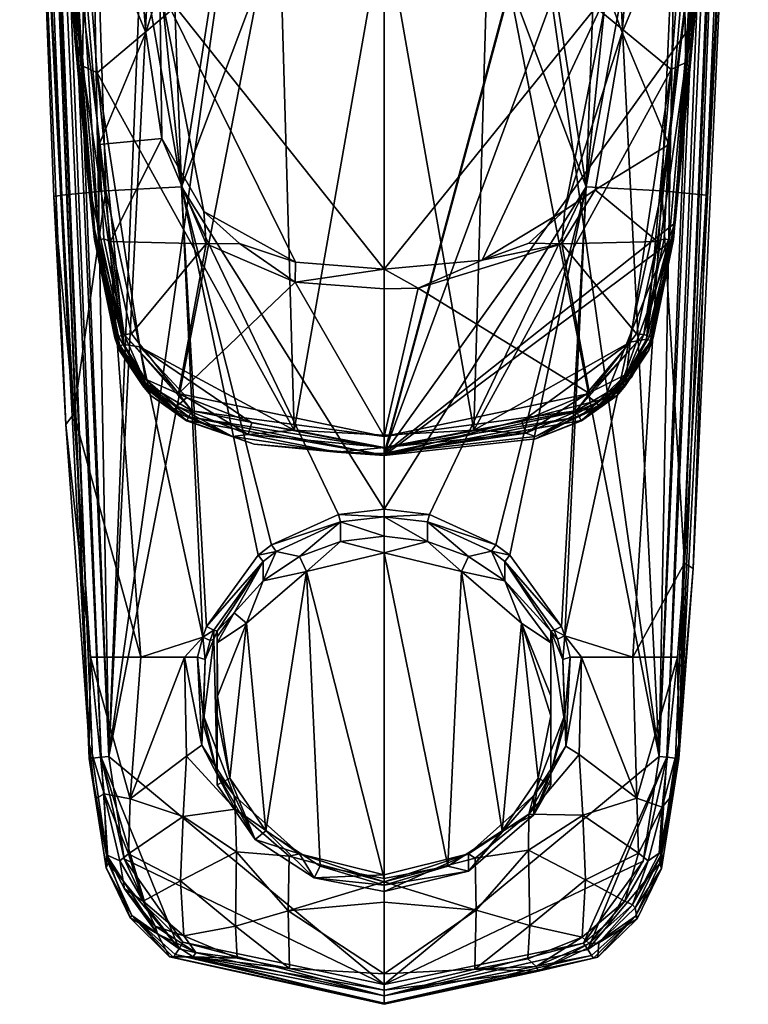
# Model space of a CAD drawing. Header units: centimetres. Extents: x 2.4 to 7.3, y -8.1 to 10.
# Tile 1 of 5: x 2.4 to 7.3, y -8.1 to -1.5. Entities that reach past the tile are written whole.
import ezdxf

# ---------------------------------------------------------------- set-up
doc = ezdxf.new("R2010")
doc.units = ezdxf.units.CM
doc.layers.get('0').update_dxf_attribs({"true_color": 0x5890e1})

msp = doc.modelspace()

# ---------------------------------------------------------------- meshes
at = {"color": 96, "true_color": 0x068706}
mesh = msp.add_polyface(dxfattribs=at)
corners = [(2.9865, -6.4516, 48.5844), (2.7862, 4.3918, 48.6171), (2.5217, 5.135, 48.5844), (2.8583, 1.4435, 46.5044), (2.6428, 2.0811, 46.7574), (3.0972, 1.7743, 46.0544), (3.4931, 1.297, 45.9357), (3.8341, 1.7185, 45.5617), (4.0334, 0.9547, 45.869), (4.4369, 1.4252, 45.5971), (4.8279, 0.9548, 45.793), (4.8279, 1.2912, 45.6482), (4.3741, 2.4353, 44.7079), (4.8279, 2.3446, 44.7819), (4.8279, 1.8941, 45.252), (3.3399, 2.1085, 45.6072), (3.729, 2.691, 44.641), (2.8026, 2.3415, 46.2484), (3.3384, 0.9547, 46.1503), (3.1049, 0.9547, 46.3383), (2.847, 0.9547, 46.6532), (2.5175, 0.9547, 47.3098), (2.4872, 1.8225, 47.2805), (2.4709, 5.1346, 48.5681), (2.936, -6.4566, 48.5681), (2.4114, 5.1341, 48.512), (2.8763, -6.4625, 48.5113), (2.3896, 5.1339, 48.4331), (2.4749, 0.9548, 47.5335), (2.429, 3.589, 47.2154), (5.0493, 1.6471, 51.0636), (4.8279, 1.4606, 51.1563), (4.8279, 1.7917, 50.9524), (2.4144, 4.5895, 52.2329), (2.5653, 1.1375, 52.2147), (2.6935, -0.4703, 52.3272), (2.476, 4.5931, 52.2894), (2.7632, -0.4818, 52.3842), (2.5298, 1.7881, 51.9478), (2.6683, -0.4736, 52.2418), (2.6484, 1.7881, 51.765), (2.5972, 2.4864, 51.728), (2.6542, 1.8708, 51.757), (2.5921, 1.7881, 51.8029), (2.5583, 2.4873, 51.7586), (2.539, 1.7881, 51.8884), (2.5332, 2.4881, 51.7874), (4.8279, 2.274, 50.4059), (4.1392, 2.0444, 50.8704), (4.6615, 2.3376, 50.3015), (4.6065, 1.6471, 51.0636), (4.2509, 1.4141, 51.2424), (4.8279, 0.3829, 51.4147), (4.1242, 0.5308, 51.4511), (3.8862, 1.1729, 51.411), (3.5639, 1.7021, 51.3758), (3.4996, 0.91, 51.5447), (2.9536, 2.06, 51.593), (3.4894, 2.3661, 51.0444), (3.6951, 2.4627, 50.7026), (3.863, 1.8837, 51.1356), (3.2479, 2.2371, 51.3474), (2.8246, -0.8268, 51.8561), (2.7276, 4.5884, 52.4152), (3.2349, -1.6087, 52.5439), (4.8279, -3.1931, 52.5995), (4.8279, 6.673, 52.4096), (3.3271, -1.3048, 52.5631)]
mesh.append_faces([[corners[k] for k in face] for face in [(0, 1, 2), (3, 4, 5), (6, 5, 7), (8, 7, 9), (10, 9, 11), (10, 8, 9), (12, 13, 14), (7, 14, 9), (7, 12, 14), (7, 15, 16), (7, 5, 15), (15, 5, 17), (14, 11, 9), (7, 8, 6), (6, 8, 18), (19, 6, 18), (19, 3, 6), (19, 20, 3), (3, 20, 21), (22, 3, 21), (22, 4, 3), (5, 4, 17), (5, 6, 3), (2, 23, 0), (24, 23, 25), (26, 25, 27), (21, 28, 22), (22, 28, 29), (30, 31, 32), (33, 34, 35), (36, 35, 37), (34, 38, 39), (40, 41, 42), (40, 43, 41), (41, 43, 44), (43, 45, 46), (47, 48, 49), (47, 32, 48), (48, 32, 50), (51, 50, 31), (52, 51, 31), (52, 53, 51), (51, 53, 54), (55, 54, 56), (40, 55, 56), (40, 57, 55), (40, 42, 57), (57, 42, 41), (32, 31, 50), (53, 56, 54), (58, 59, 60), (61, 60, 55), (57, 61, 55), (60, 61, 58), (60, 59, 48), (51, 48, 50), (51, 60, 48), (51, 55, 60), (51, 54, 55), (40, 62, 43), (63, 37, 64), (65, 66, 67)]], dxfattribs={"color": 96})
mesh = msp.add_polyface(dxfattribs=at)
corners = [(6.6693, -6.4516, 48.5844), (7.1341, 5.135, 48.5844), (6.8695, 4.3918, 48.6171), (6.7794, -6.4625, 48.5113), (7.2662, 5.1339, 48.4331), (7.2443, 5.1341, 48.512), (6.7198, -6.4566, 48.5681), (7.1849, 5.1346, 48.5681), (7.1687, 1.8258, 47.2803), (7.1383, 0.9547, 47.3098), (6.7975, 1.4435, 46.5044), (7.013, 2.0811, 46.7574), (6.5585, 1.7743, 46.0544), (6.8532, 2.3415, 46.2484), (6.3158, 2.1085, 45.6072), (6.8425, 0.9547, 46.7059), (6.5491, 0.9547, 46.3366), (6.1627, 1.297, 45.9357), (6.3139, 0.9547, 46.1479), (5.6178, 0.9547, 45.868), (5.8216, 1.7185, 45.5617), (5.2188, 1.4252, 45.5971), (4.8279, 0.9548, 45.793), (4.8279, 1.2912, 45.6482), (4.8279, 1.8941, 45.252), (5.2816, 2.4353, 44.7079), (4.8279, 2.3446, 44.7819), (5.9268, 2.691, 44.641), (7.1808, 0.9548, 47.5335), (7.2267, 3.5872, 47.2155), (7.2414, 4.5895, 52.2329), (6.9623, -0.4703, 52.3272), (7.0905, 1.1375, 52.2147), (7.1798, 4.5931, 52.2894), (6.8926, -0.4818, 52.3842), (4.8279, -4.4392, 52.2734), (7.2642, 4.6329, 51.8438), (7.2639, 4.5868, 52.1523), (6.9875, -0.4736, 52.2418), (7.0072, 1.7881, 51.7649), (7.0014, 1.8662, 51.7571), (7.0585, 2.4858, 51.728), (7.0637, 1.7881, 51.8029), (7.0974, 2.4873, 51.7586), (7.1172, 1.7881, 51.8901), (7.1225, 2.4881, 51.7874), (5.7928, 1.8837, 51.1356), (5.9606, 2.4627, 50.7026), (6.1664, 2.3661, 51.0444), (6.0919, 1.7021, 51.3758), (6.7022, 2.06, 51.593), (6.1583, 0.9116, 51.5451), (5.7696, 1.1729, 51.411), (5.5392, 0.5341, 51.4519), (5.4049, 1.4141, 51.2424), (6.4079, 2.2371, 51.3474), (4.8279, 0.3829, 51.4147), (4.8279, 1.4606, 51.1563), (5.5165, 2.0444, 50.8704), (4.8279, 1.7917, 50.9524), (4.8279, 2.274, 50.4059), (4.9912, 2.3367, 50.3027), (5.0493, 1.6471, 51.0636), (7.126, 1.7881, 51.9478), (6.9066, -1.5307, 52.0689), (6.8311, -0.8269, 51.8561), (6.9282, 4.5884, 52.4152), (6.421, -1.6089, 52.5439), (4.8279, -3.1931, 52.5995), (6.3239, -1.3423, 52.5638), (4.8279, 6.673, 52.4096)]
mesh.append_faces([[corners[k] for k in face] for face in [(0, 1, 2), (3, 4, 5), (6, 5, 7), (0, 7, 1), (8, 9, 10), (11, 10, 12), (13, 12, 14), (10, 11, 8), (9, 15, 10), (10, 15, 16), (17, 16, 18), (19, 17, 18), (19, 20, 17), (19, 21, 20), (19, 22, 21), (21, 22, 23), (24, 21, 23), (24, 20, 21), (24, 25, 20), (24, 26, 25), (20, 27, 14), (12, 20, 14), (12, 17, 20), (12, 10, 17), (17, 10, 16), (13, 11, 12), (9, 8, 28), (28, 8, 29), (30, 31, 32), (31, 33, 34), (35, 36, 37), (37, 32, 38), (39, 40, 41), (42, 41, 43), (42, 39, 41), (44, 42, 45), (46, 47, 48), (49, 50, 39), (51, 49, 39), (51, 52, 49), (51, 53, 52), (52, 53, 54), (49, 54, 46), (55, 46, 48), (55, 49, 46), (55, 50, 49), (40, 50, 41), (40, 39, 50), (53, 56, 54), (54, 56, 57), (58, 59, 60), (61, 58, 60), (46, 54, 58), (47, 46, 58), (52, 54, 49), (59, 58, 62), (62, 58, 54), (57, 62, 54), (63, 64, 44), (39, 42, 65), (66, 67, 34), (68, 69, 70)]], dxfattribs={"color": 96})
mesh = msp.add_polyface(dxfattribs=at)
corners = [(4.8279, 2.9996, 48.7376), (4.3386, 3.0543, 48.7307), (2.9865, -6.4516, 48.5844), (3.4857, 3.4539, 48.6854), (3.3865, 3.5348, 48.6775), (2.7862, 4.3918, 48.6171), (2.6722, -2.6964, 47.3736), (2.6179, -2.7051, 47.5973), (2.4749, 0.9548, 47.5335), (2.5175, 0.9547, 47.3098), (2.4709, 5.1346, 48.5681), (2.936, -6.4566, 48.5681), (2.8551, -6.4645, 48.4315), (2.8763, -6.4625, 48.5113), (2.3896, 5.1339, 48.4331), (2.4114, 5.1341, 48.512), (2.6993, -4.2316, 47.6239), (2.8551, -6.3699, 47.6613), (2.966, -2.6681, 46.907), (2.847, 0.9547, 46.6532), (3.472, -2.6409, 46.4642), (3.1049, 0.9547, 46.3383), (3.3384, 0.9547, 46.1503), (4.0334, 0.9547, 45.869), (4.8279, 0.9548, 45.793), (4.8279, -4.7963, 46.3628), (2.5653, 1.1375, 52.2147), (2.6683, -0.4736, 52.2418), (2.6935, -0.4703, 52.3272), (2.8901, -2.993, 52.281), (2.9189, -2.9951, 52.3721), (2.9535, -2.9902, 52.4071), (2.9218, -2.3576, 52.4178), (2.7632, -0.4818, 52.3842), (2.8974, -2.9985, 52.3277), (2.9982, -3.0076, 52.4287), (2.8789, -2.8834, 52.1174), (2.8475, -2.6058, 52.1077), (2.5298, 1.7881, 51.9478), (2.7567, -1.6225, 52.0722), (4.1242, 0.5308, 51.4511), (4.8279, 0.3829, 51.4147), (4.1285, -0.847, 51.5247), (2.8246, -0.8268, 51.8561), (2.9082, -1.8797, 51.8947), (3.4996, 0.91, 51.5447), (2.6484, 1.7881, 51.765), (4.8279, -0.8459, 51.4803), (4.2266, -4.2693, 51.9868), (3.0865, -3.6951, 52.0319), (2.8104, -1.8322, 51.9666), (2.5921, 1.7881, 51.8029), (2.539, 1.7881, 51.8884), (3.1947, -3.7116, 51.9636), (3.3271, -1.3048, 52.5631), (2.7276, 4.5884, 52.4152), (3.2349, -1.6087, 52.5439), (3.3404, -2.3191, 52.5594), (3.6227, -2.8063, 52.592), (3.6372, -3.0228, 52.5818), (3.8599, -3.0199, 52.5962), (4.2343, -3.2798, 52.5887), (4.2361, -3.1461, 52.5986), (4.8279, -3.1931, 52.5995)]
mesh.append_faces([[corners[k] for k in face] for face in [(0, 1, 2), (2, 1, 3), (4, 2, 3), (4, 5, 2), (6, 7, 8), (9, 6, 8), (2, 10, 11), (12, 13, 14), (13, 11, 15), (7, 16, 8), (14, 17, 12), (14, 8, 17), (6, 9, 18), (18, 9, 19), (20, 19, 21), (22, 20, 21), (22, 23, 20), (20, 23, 24), (25, 20, 24), (18, 19, 20), (26, 27, 28), (28, 27, 29), (30, 31, 32), (33, 30, 32), (33, 28, 30), (30, 28, 34), (35, 32, 31), (29, 34, 28), (36, 29, 37), (38, 39, 27), (27, 39, 29), (29, 39, 37), (40, 41, 42), (43, 42, 44), (43, 40, 42), (43, 45, 40), (43, 46, 45), (47, 48, 42), (48, 44, 42), (44, 49, 50), (43, 50, 51), (36, 37, 49), (49, 37, 50), (50, 37, 39), (51, 39, 52), (51, 50, 39), (39, 38, 52), (43, 44, 50), (44, 53, 49), (54, 55, 56), (57, 54, 56), (57, 58, 54), (57, 59, 58), (58, 59, 60), (60, 59, 61), (56, 33, 32), (57, 32, 35), (59, 57, 35), (57, 56, 32), (62, 63, 54), (58, 62, 54), (58, 60, 62)]], dxfattribs={"color": 96})
mesh = msp.add_polyface(dxfattribs=at)
corners = [(6.17, 3.4539, 48.6854), (6.6693, -6.4516, 48.5844), (6.8695, 4.3918, 48.6171), (5.3172, 3.0543, 48.7307), (4.8279, 2.9996, 48.7376), (6.896, -5.1945, 47.6407), (6.9835, -2.6964, 47.3736), (7.1808, 0.9548, 47.5335), (7.1383, 0.9547, 47.3098), (6.6865, -2.6678, 46.9027), (4.8279, -4.7963, 46.3628), (4.8279, 0.9548, 45.793), (6.1805, -2.6408, 46.4624), (5.6178, 0.9547, 45.868), (6.3139, 0.9547, 46.1479), (6.5491, 0.9547, 46.3366), (6.8425, 0.9547, 46.7059), (6.8006, -6.4645, 48.4315), (7.2662, 5.1339, 48.4331), (6.7794, -6.4625, 48.5113), (6.7198, -6.4566, 48.5681), (7.1849, 5.1346, 48.5681), (7.2443, 5.1341, 48.512), (6.7023, -2.9902, 52.4071), (6.7368, -2.9951, 52.3721), (6.734, -2.3576, 52.4178), (6.6576, -3.0076, 52.4287), (6.7584, -2.9985, 52.3277), (6.7657, -2.993, 52.281), (6.9623, -0.4703, 52.3272), (6.9875, -0.4736, 52.2418), (7.0905, 1.1375, 52.2147), (6.8926, -0.4818, 52.3842), (6.9066, -1.5307, 52.0689), (7.126, 1.7881, 51.9478), (4.8279, -4.424, 52.15), (6.7769, -2.8834, 52.1174), (7.2642, 4.6329, 51.8438), (4.8279, -4.4392, 52.2734), (7.2639, 4.5868, 52.1523), (5.4292, -4.2693, 51.9868), (4.8279, -0.8459, 51.4803), (5.5273, -0.847, 51.5247), (6.7495, -1.8578, 51.8939), (6.8311, -0.8269, 51.8561), (4.8279, 0.3829, 51.4147), (5.5392, 0.5341, 51.4519), (6.1583, 0.9116, 51.5451), (7.0072, 1.7881, 51.7649), (7.1172, 1.7881, 51.8901), (6.8472, -1.8104, 51.9658), (7.0637, 1.7881, 51.8029), (6.5846, -3.6602, 52.0309), (6.4759, -3.6815, 51.9623), (5.7973, -3.0191, 52.5963), (6.0185, -3.0224, 52.5818), (6.0386, -2.7976, 52.5917), (5.4851, -3.1326, 52.5983), (6.2408, -2.6607, 52.5678), (6.421, -1.6089, 52.5439), (6.3239, -1.3423, 52.5638), (6.9282, 4.5884, 52.4152), (4.8279, -3.1931, 52.5995), (4.8279, -4.3029, 51.9881), (4.2266, -4.2693, 51.9868), (4.1285, -0.847, 51.5247)]
mesh.append_faces([[corners[k] for k in face] for face in [(0, 1, 2), (0, 3, 1), (1, 3, 4), (5, 6, 7), (7, 6, 8), (6, 9, 8), (10, 11, 12), (12, 11, 13), (14, 12, 13), (14, 15, 12), (12, 15, 16), (9, 16, 8), (9, 12, 16), (17, 18, 19), (1, 20, 21), (20, 19, 22), (18, 17, 7), (23, 24, 25), (26, 23, 25), (27, 28, 29), (24, 29, 25), (24, 27, 29), (28, 30, 29), (29, 30, 31), (25, 29, 32), (33, 34, 35), (36, 33, 35), (34, 37, 35), (35, 37, 38), (28, 39, 30), (28, 38, 39), (40, 41, 42), (43, 42, 44), (43, 40, 42), (41, 45, 42), (42, 45, 46), (44, 46, 47), (48, 44, 47), (42, 46, 44), (49, 33, 50), (51, 50, 44), (33, 36, 50), (50, 36, 52), (43, 52, 53), (43, 50, 52), (43, 44, 50), (51, 49, 50), (54, 55, 56), (54, 57, 55), (55, 58, 56), (56, 58, 59), (60, 59, 61), (60, 56, 59), (26, 58, 55), (26, 25, 58), (58, 25, 59), (59, 25, 32), (62, 57, 60), (60, 57, 56), (56, 57, 54), (63, 64, 41), (45, 41, 65)]], dxfattribs={"color": 96})
mesh = msp.add_polyface(dxfattribs=at)
corners = [(4.8279, 2.9996, 48.7376), (2.9865, -6.4516, 48.5844), (4.8279, -7.9768, 48.5844), (2.7522, -4.1607, 47.3991), (2.6993, -4.2316, 47.6239), (2.6179, -2.7051, 47.5973), (2.6722, -2.6964, 47.3736), (2.4749, 0.9548, 47.5335), (2.8551, -6.3699, 47.6613), (2.966, -2.6681, 46.907), (4.8279, -4.7963, 46.3628), (4.5238, -4.8329, 46.3678), (3.472, -2.6409, 46.4642), (4.0758, -5.0366, 46.4179), (3.6153, -5.6534, 46.6173), (2.8974, -2.9985, 52.3277), (2.8901, -2.993, 52.281), (3.027, -3.6508, 52.3299), (3.0504, -3.6422, 52.3784), (3.2328, -3.9561, 52.3792), (3.0882, -3.6282, 52.4149), (3.5414, -4.1401, 52.4201), (3.4518, -4.0248, 52.4374), (4.8279, -4.3104, 52.4427), (3.1383, -3.6253, 52.4343), (3.0544, -3.7331, 52.2778), (3.2133, -3.9734, 52.3275), (3.5087, -4.2038, 52.3268), (3.2673, -4.0377, 52.2727), (3.5068, -4.2075, 52.2714), (2.9982, -3.0076, 52.4287), (2.9535, -2.9902, 52.4071), (2.9189, -2.9951, 52.3721), (3.5207, -4.1803, 52.3806), (3.4202, -4.1417, 52.1443), (3.1996, -3.9494, 52.1429), (3.0432, -3.6911, 52.14), (2.8789, -2.8834, 52.1174), (3.9426, -4.2192, 51.9849), (3.1947, -3.7116, 51.9636), (4.2266, -4.2693, 51.9868), (3.5077, -4.05, 51.9779), (2.9082, -1.8797, 51.8947), (3.4417, -4.1089, 52.0437), (3.2316, -3.9273, 52.0386), (3.0865, -3.6951, 52.0319), (3.8135, -4.3116, 52.1469), (3.4263, -4.1309, 52.0922), (3.2098, -3.9434, 52.0891), (3.0608, -3.7044, 52.0845), (3.919, -4.2985, 52.0498), (4.2361, -3.1461, 52.5986), (4.2343, -3.2798, 52.5887), (4.8279, -3.1931, 52.5995), (3.8599, -3.0199, 52.5962), (4.8279, -3.3247, 52.5896), (3.6372, -3.0228, 52.5818)]
mesh.append_faces([[corners[k] for k in face] for face in [(0, 1, 2), (3, 4, 5), (6, 3, 5), (7, 4, 8), (6, 9, 3), (10, 11, 12), (12, 11, 13), (9, 12, 14), (15, 16, 17), (18, 17, 19), (20, 19, 21), (22, 21, 23), (22, 20, 21), (22, 24, 20), (16, 25, 17), (17, 25, 26), (19, 26, 27), (25, 28, 26), (26, 28, 27), (27, 28, 29), (24, 30, 20), (20, 30, 31), (18, 15, 17), (18, 32, 15), (18, 20, 32), (18, 19, 20), (17, 26, 19), (21, 19, 33), (33, 19, 27), (20, 31, 32), (34, 29, 28), (35, 28, 25), (36, 25, 16), (37, 36, 16), (36, 35, 25), (35, 34, 28), (38, 39, 40), (38, 41, 39), (39, 42, 40), (41, 43, 44), (39, 44, 45), (43, 46, 47), (44, 47, 48), (45, 48, 49), (37, 49, 36), (37, 45, 49), (36, 49, 35), (35, 49, 48), (34, 48, 47), (43, 41, 50), (35, 48, 34), (44, 43, 47), (45, 44, 48), (41, 44, 39), (51, 52, 53), (51, 54, 52), (52, 55, 53), (56, 30, 24), (22, 56, 24), (22, 52, 56), (22, 23, 52), (52, 23, 55)]], dxfattribs={"color": 96})
mesh = msp.add_polyface(dxfattribs=at)
corners = [(4.8279, -7.9768, 48.5844), (6.6693, -6.4516, 48.5844), (4.8279, 2.9996, 48.7376), (6.9835, -2.6964, 47.3736), (6.8396, -5.1574, 47.4164), (6.6865, -2.6678, 46.9027), (6.1805, -2.6408, 46.4624), (5.5773, -5.0347, 46.4174), (5.132, -4.8329, 46.3679), (4.8279, -4.7963, 46.3628), (6.0378, -5.6453, 46.6152), (6.8006, -6.4645, 48.4315), (6.896, -5.1945, 47.6407), (7.1808, 0.9548, 47.5335), (6.1351, -4.1803, 52.3806), (6.1471, -4.2038, 52.3268), (6.423, -3.9561, 52.3792), (6.1143, -4.1401, 52.4201), (6.5676, -3.6282, 52.4149), (6.204, -4.0248, 52.4374), (6.5175, -3.6253, 52.4343), (6.3885, -4.0377, 52.2727), (6.149, -4.2075, 52.2714), (6.4425, -3.9734, 52.3275), (6.6014, -3.7331, 52.2778), (6.6287, -3.6508, 52.3299), (6.6054, -3.6422, 52.3784), (6.7368, -2.9951, 52.3721), (6.6576, -3.0076, 52.4287), (6.7023, -2.9902, 52.4071), (6.7657, -2.993, 52.281), (6.7584, -2.9985, 52.3277), (4.8279, -4.3104, 52.4427), (6.7769, -2.8834, 52.1174), (4.8279, -4.424, 52.15), (6.2834, -4.1092, 52.144), (6.6251, -3.661, 52.1396), (6.4833, -3.9157, 52.1426), (4.8279, -4.4392, 52.2734), (4.8279, -4.3029, 51.9881), (4.8279, -0.8459, 51.4803), (5.4292, -4.2693, 51.9868), (6.7495, -1.8578, 51.8939), (6.4759, -3.6815, 51.9623), (5.7509, -4.2099, 51.9844), (6.1782, -4.0306, 51.9771), (6.5846, -3.6602, 52.0309), (6.6106, -3.6685, 52.0837), (6.4729, -3.9102, 52.0886), (6.2653, -4.1069, 52.0918), (5.8423, -4.3116, 52.1469), (6.249, -4.0856, 52.0431), (6.4501, -3.8952, 52.0378), (5.7769, -4.2887, 52.0495), (4.8279, -3.3247, 52.5896), (5.0568, -3.319, 52.5895), (4.8279, -3.1931, 52.5995), (5.4851, -3.1326, 52.5983), (6.0185, -3.0224, 52.5818)]
mesh.append_faces([[corners[k] for k in face] for face in [(0, 1, 2), (3, 4, 5), (6, 7, 8), (9, 6, 8), (5, 10, 6), (11, 12, 13), (14, 15, 16), (17, 16, 18), (19, 18, 20), (21, 15, 22), (21, 23, 15), (21, 24, 23), (23, 24, 25), (16, 25, 26), (18, 26, 27), (28, 18, 29), (28, 20, 18), (24, 30, 25), (25, 30, 31), (26, 31, 27), (26, 25, 31), (18, 19, 17), (17, 19, 32), (15, 23, 16), (16, 23, 25), (29, 18, 27), (14, 16, 17), (16, 26, 18), (33, 34, 35), (36, 35, 37), (36, 33, 35), (30, 21, 38), (30, 24, 21), (39, 40, 41), (42, 43, 41), (41, 43, 44), (44, 43, 45), (46, 33, 47), (48, 47, 37), (35, 48, 37), (35, 49, 48), (35, 50, 49), (49, 50, 51), (52, 51, 45), (33, 36, 47), (47, 36, 37), (45, 53, 44), (45, 51, 53), (51, 52, 49), (49, 52, 48), (48, 52, 46), (47, 48, 46), (45, 43, 52), (52, 43, 46), (54, 55, 56), (56, 55, 57), (57, 55, 58), (54, 32, 55), (55, 32, 19), (58, 19, 20), (28, 58, 20), (58, 55, 19)]], dxfattribs={"color": 96})
mesh = msp.add_polyface(dxfattribs=at)
corners = [(4.5361, -4.883, 46.3701), (4.5238, -4.8329, 46.3678), (4.8279, -4.8478, 46.3653), (4.0758, -5.0366, 46.4179), (4.1057, -5.0793, 46.4158), (3.9863, -5.1057, 46.4395), (4.0195, -5.1463, 46.4354), (3.6409, -5.5819, 46.5971), (3.6879, -5.6065, 46.5768), (3.6153, -5.6534, 46.6173), (3.6636, -5.6746, 46.5949), (3.6307, -5.8021, 46.6252), (3.5808, -5.7866, 46.6503), (2.8551, -6.3699, 47.6613), (2.6993, -4.2316, 47.6239), (2.8632, -5.7867, 47.4275), (2.7522, -4.1607, 47.3991), (3.4925, -5.7866, 46.7052), (3.2003, -5.7864, 46.9604), (2.966, -2.6681, 46.907), (3.472, -2.6409, 46.4642), (3.5207, -4.1803, 52.3806), (3.5087, -4.2038, 52.3268), (4.8279, -4.4351, 52.3317), (4.8279, -4.3893, 52.4058), (3.5414, -4.1401, 52.4201), (4.8279, -4.3104, 52.4427), (3.9579, -4.3626, 52.2722), (3.5068, -4.2075, 52.2714), (4.8279, -4.4392, 52.2734), (4.8279, -4.424, 52.15), (4.5118, -4.416, 52.1497), (3.8135, -4.3116, 52.1469), (3.4202, -4.1417, 52.1443), (4.8279, -4.385, 52.0529), (3.919, -4.2985, 52.0498), (4.2266, -4.2693, 51.9868), (3.9426, -4.2192, 51.9849), (4.8279, -4.3029, 51.9881), (3.4417, -4.1089, 52.0437), (3.4263, -4.1309, 52.0922), (3.5077, -4.05, 51.9779), (3.6879, -5.6667, 46.3163), (3.7103, -5.6131, 46.3039), (3.8245, -5.4913, 45.9189), (3.7103, -5.6522, 46.1345), (3.7103, -5.6914, 45.9651), (4.0195, -5.2769, 45.8693), (4.2613, -5.1143, 45.8319), (4.5361, -5.0127, 45.8084), (4.8279, -4.9782, 45.8005), (3.9081, -5.5607, 45.8747), (3.7143, -6.0471, 45.9894), (4.3085, -5.2152, 45.7949), (4.8279, -5.0904, 45.7661)]
mesh.append_faces([[corners[k] for k in face] for face in [(0, 1, 2), (0, 3, 1), (0, 4, 3), (3, 4, 5), (5, 4, 6), (7, 6, 8), (9, 8, 10), (11, 9, 10), (11, 12, 9), (9, 7, 8), (7, 5, 6), (13, 14, 15), (15, 14, 16), (12, 17, 9), (9, 17, 18), (19, 18, 16), (5, 20, 3), (5, 7, 20), (20, 7, 9), (19, 9, 18), (18, 15, 16), (21, 22, 23), (24, 21, 23), (24, 25, 21), (24, 26, 25), (27, 22, 28), (27, 23, 22), (27, 29, 23), (30, 29, 31), (31, 29, 27), (32, 27, 28), (33, 32, 28), (32, 31, 27), (34, 31, 35), (36, 35, 37), (36, 34, 35), (36, 38, 34), (31, 32, 35), (35, 32, 39), (32, 33, 40), (35, 41, 37), (42, 11, 10), (8, 42, 10), (8, 43, 42), (8, 6, 43), (43, 6, 44), (45, 44, 46), (45, 43, 44), (44, 6, 47), (47, 6, 4), (48, 4, 0), (49, 0, 50), (49, 48, 0), (48, 47, 4), (51, 52, 46), (44, 51, 46), (44, 47, 51), (51, 47, 53), (53, 47, 48), (49, 53, 48), (49, 54, 53), (45, 52, 43)]], dxfattribs={"color": 96})
mesh = msp.add_polyface(dxfattribs=at)
corners = [(4.8279, -4.9782, 45.8005), (4.8279, -4.8478, 46.3653), (5.1197, -5.0127, 45.8084), (5.1197, -4.883, 46.3701), (5.3945, -5.1143, 45.8319), (5.5475, -5.0775, 46.4152), (5.6363, -5.2769, 45.8693), (5.6364, -5.1463, 46.4354), (5.9455, -5.6131, 46.3039), (5.9678, -5.6065, 46.5768), (5.9897, -5.667, 46.5929), (6.025, -5.8021, 46.6252), (5.9455, -5.6914, 45.9651), (4.5238, -4.8329, 46.3678), (4.8279, -4.7963, 46.3628), (6.0378, -5.6453, 46.6152), (6.0749, -5.7866, 46.6503), (6.0149, -5.5819, 46.5971), (5.6694, -5.1057, 46.4395), (5.5773, -5.0347, 46.4174), (5.132, -4.8329, 46.3679), (6.8396, -5.1574, 47.4164), (6.8006, -6.3699, 47.6613), (6.7925, -5.7867, 47.4275), (6.896, -5.1945, 47.6407), (6.9835, -2.6964, 47.3736), (6.4942, -5.7866, 47.0041), (6.6865, -2.6678, 46.9027), (6.1805, -2.6408, 46.4624), (6.1495, -5.7866, 46.6961), (4.8279, -4.4351, 52.3317), (4.8279, -4.4392, 52.2734), (6.1471, -4.2038, 52.3268), (5.8423, -4.327, 52.2719), (6.149, -4.2075, 52.2714), (4.8279, -4.3893, 52.4058), (6.1143, -4.1401, 52.4201), (4.8279, -4.3104, 52.4427), (6.1351, -4.1803, 52.3806), (4.8279, -4.424, 52.15), (5.8423, -4.3116, 52.1469), (6.2834, -4.1092, 52.144), (6.3885, -4.0377, 52.2727), (6.249, -4.0856, 52.0431), (5.7769, -4.2887, 52.0495), (4.8279, -4.385, 52.0529), (5.4292, -4.2693, 51.9868), (4.8279, -4.3029, 51.9881), (5.7509, -4.2099, 51.9844), (4.5118, -4.416, 52.1497), (4.5361, -4.883, 46.3701), (4.5361, -5.0127, 45.8084), (4.8279, -5.0904, 45.7661), (5.3473, -5.2152, 45.7949), (5.7477, -5.5607, 45.8747), (5.9455, -6.046, 45.9917)]
mesh.append_faces([[corners[k] for k in face] for face in [(0, 1, 2), (2, 1, 3), (4, 3, 5), (6, 5, 7), (8, 7, 9), (10, 8, 9), (10, 11, 8), (12, 6, 8), (8, 6, 7), (6, 4, 5), (4, 2, 3), (13, 14, 1), (11, 10, 15), (16, 11, 15), (15, 9, 17), (15, 10, 9), (17, 7, 18), (17, 9, 7), (7, 5, 18), (18, 5, 19), (19, 5, 3), (20, 3, 1), (14, 20, 1), (3, 20, 19), (21, 22, 23), (21, 24, 22), (21, 25, 24), (23, 26, 21), (21, 26, 27), (27, 26, 15), (28, 15, 17), (18, 28, 17), (18, 19, 28), (16, 15, 29), (29, 15, 26), (30, 31, 32), (31, 33, 32), (32, 33, 34), (35, 36, 37), (35, 38, 36), (35, 30, 38), (38, 30, 32), (39, 40, 41), (34, 33, 42), (42, 33, 31), (43, 40, 44), (40, 39, 44), (44, 39, 45), (46, 45, 47), (46, 44, 45), (46, 48, 44), (39, 49, 45), (50, 1, 0), (51, 0, 52), (52, 0, 2), (53, 2, 4), (6, 53, 4), (6, 54, 53), (6, 12, 54), (54, 12, 55), (53, 52, 2), (8, 55, 12)]], dxfattribs={"color": 96})
mesh = msp.add_polyface(dxfattribs=at)
corners = [(3.7103, -6.1793, 46.0175), (3.7953, -6.5959, 46.1137), (3.7103, -6.6409, 46.1843), (3.9657, -7.0061, 46.2686), (4.0375, -6.9493, 46.1953), (4.3612, -7.2636, 46.3281), (4.4001, -7.1854, 46.2497), (3.6307, -5.8021, 46.6252), (3.6176, -6.1723, 46.7012), (3.5808, -5.7866, 46.6503), (3.6096, -6.3763, 46.7587), (3.8245, -6.713, 46.7853), (3.8309, -6.803, 46.8136), (4.2613, -7.102, 46.82), (4.1941, -7.118, 46.8444), (3.8403, -7.0887, 46.9208), (3.4662, -7.2838, 47.1611), (3.4833, -6.8531, 46.9572), (3.507, -6.4489, 46.8261), (3.4925, -5.7866, 46.7052), (3.1188, -7.1014, 47.3472), (3.1288, -6.735, 47.2056), (3.0589, -7.1494, 47.4514), (2.9542, -6.7011, 47.4435), (2.8632, -5.7867, 47.4275), (3.2003, -5.7864, 46.9604), (2.9715, -7.1096, 47.6742), (2.896, -6.7352, 47.6677), (2.8551, -6.3699, 47.6613), (2.9865, -6.4516, 48.5844), (2.936, -6.4566, 48.5681), (3.0892, -7.1349, 48.5843), (3.2338, -7.4512, 48.5844), (3.4565, -7.7378, 48.5674), (2.9815, -7.1622, 48.507), (2.8551, -6.4645, 48.4315), (2.8763, -6.4625, 48.5113), (2.9695, -7.1961, 48.429), (3.7103, -6.5627, 46.5231), (3.6175, -6.2312, 46.4465), (3.6879, -5.6667, 46.3163), (4.8279, -5.0904, 45.7661), (5.2556, -7.1854, 46.2497), (4.8279, -7.2683, 46.2689), (4.3085, -5.2152, 45.7949), (3.9081, -5.5607, 45.8747), (3.7143, -6.0471, 45.9894), (3.7103, -5.6131, 46.3039), (3.7103, -5.6522, 46.1345), (3.7103, -5.6914, 45.9651)]
mesh.append_faces([[corners[k] for k in face] for face in [(0, 1, 2), (2, 1, 3), (3, 1, 4), (5, 4, 6), (5, 3, 4), (7, 8, 9), (9, 8, 10), (10, 8, 11), (12, 11, 13), (14, 12, 13), (12, 10, 11), (15, 16, 17), (12, 17, 18), (10, 18, 19), (9, 10, 19), (17, 20, 21), (18, 21, 19), (18, 17, 21), (20, 22, 23), (21, 23, 24), (25, 21, 24), (25, 19, 21), (10, 12, 18), (17, 12, 15), (15, 12, 14), (20, 17, 16), (21, 20, 23), (23, 26, 27), (28, 23, 27), (28, 24, 23), (23, 22, 26), (29, 30, 31), (31, 30, 32), (33, 30, 34), (35, 34, 36), (35, 37, 34), (30, 36, 34), (28, 27, 35), (35, 27, 37), (37, 27, 26), (3, 13, 11), (38, 11, 8), (39, 8, 7), (40, 39, 7), (39, 38, 8), (2, 3, 38), (38, 3, 11), (3, 5, 13), (41, 42, 43), (44, 43, 6), (4, 44, 6), (4, 45, 44), (4, 1, 45), (45, 1, 46), (46, 1, 0), (44, 41, 43), (47, 38, 40), (40, 38, 39), (48, 49, 46), (46, 0, 47), (47, 0, 38), (38, 0, 2)]], dxfattribs={"color": 96})
mesh = msp.add_polyface(dxfattribs=at)
corners = [(5.9455, -5.6131, 46.3039), (6.025, -5.8021, 46.6252), (6.0382, -6.2312, 46.4465), (6.0382, -6.1723, 46.7012), (5.9455, -6.5627, 46.5231), (5.8313, -6.7128, 46.7853), (5.8313, -6.841, 46.2304), (5.3945, -7.218, 46.3175), (5.9455, -6.6018, 46.3537), (5.9455, -6.6409, 46.1843), (5.3945, -7.102, 46.82), (6.0749, -5.7866, 46.6503), (6.0444, -6.3821, 46.7595), (5.7969, -6.8372, 46.8174), (5.4391, -7.1307, 46.8455), (6.4942, -5.7866, 47.0041), (6.7925, -5.7867, 47.4275), (6.5207, -6.7297, 47.1971), (6.1495, -5.7866, 46.6961), (6.1346, -6.439, 46.8162), (6.5968, -7.1494, 47.4514), (6.5314, -7.097, 47.3383), (6.6886, -6.791, 47.4451), (6.1582, -6.844, 46.9472), (6.1766, -7.277, 47.15), (5.7957, -7.0788, 46.9111), (6.6871, -7.0999, 47.674), (6.6686, -7.0988, 47.5569), (6.7598, -6.7351, 47.6677), (6.7466, -6.7201, 47.5507), (6.8006, -6.3699, 47.6613), (6.685, -7.2003, 48.429), (6.8006, -6.4645, 48.4315), (6.673, -7.1666, 48.507), (6.5621, -7.1505, 48.5844), (6.7198, -6.4566, 48.5681), (6.6693, -6.4516, 48.5844), (6.5621, -7.1505, 48.5844), (6.1635, -7.699, 48.5844), (6.7794, -6.4625, 48.5113), (6.896, -5.1945, 47.6407), (5.9455, -6.1793, 46.0175), (5.7477, -5.5607, 45.8747), (5.9455, -6.046, 45.9917), (5.6182, -6.9493, 46.1953), (5.8604, -6.5959, 46.1137), (5.3473, -5.2152, 45.7949), (5.2556, -7.1854, 46.2497), (4.8279, -5.0904, 45.7661)]
mesh.append_faces([[corners[k] for k in face] for face in [(0, 1, 2), (2, 1, 3), (4, 3, 5), (6, 5, 7), (6, 4, 5), (6, 8, 4), (6, 9, 8), (5, 10, 7), (4, 2, 3), (11, 3, 1), (11, 12, 3), (3, 12, 5), (5, 12, 13), (10, 13, 14), (10, 5, 13), (15, 16, 17), (18, 17, 19), (12, 19, 13), (12, 18, 19), (12, 11, 18), (20, 21, 22), (23, 24, 25), (13, 25, 14), (13, 23, 25), (13, 19, 23), (23, 19, 17), (21, 17, 22), (21, 23, 17), (21, 24, 23), (18, 15, 17), (22, 17, 16), (26, 27, 28), (20, 22, 27), (27, 22, 29), (28, 29, 30), (28, 27, 29), (29, 22, 30), (30, 22, 16), (31, 32, 33), (34, 35, 36), (37, 38, 35), (33, 32, 39), (33, 39, 35), (30, 40, 32), (28, 31, 26), (28, 32, 31), (28, 30, 32), (41, 42, 43), (44, 6, 7), (44, 45, 6), (6, 45, 9), (9, 45, 41), (41, 45, 42), (42, 45, 44), (46, 44, 47), (48, 46, 47), (46, 42, 44), (4, 41, 0), (4, 8, 41), (41, 8, 9), (41, 43, 0), (4, 0, 2)]], dxfattribs={"color": 96})
mesh = msp.add_polyface(dxfattribs=at)
corners = [(4.8279, -7.3112, 46.309), (4.4001, -7.1854, 46.2497), (4.8279, -7.2683, 46.2689), (4.3612, -7.2636, 46.3281), (4.8279, -7.3541, 46.3489), (5.3945, -7.102, 46.82), (4.8279, -7.2439, 46.8264), (4.1941, -7.118, 46.8444), (4.2613, -7.102, 46.82), (4.8279, -7.2887, 46.858), (4.8279, -7.4251, 46.9649), (4.8279, -7.9053, 47.4645), (4.1859, -7.4841, 47.0785), (3.8454, -7.7996, 47.4626), (3.8331, -7.5867, 47.2396), (4.195, -7.8695, 47.4639), (3.4879, -7.6514, 47.4601), (3.4662, -7.2838, 47.1611), (3.2156, -7.4194, 47.456), (3.1188, -7.1014, 47.3472), (3.0589, -7.1494, 47.4514), (3.8403, -7.0887, 46.9208), (2.9865, -6.4516, 48.5844), (3.0892, -7.1349, 48.5843), (4.8279, -7.9768, 48.5844), (3.4823, -7.6925, 48.5843), (3.2338, -7.4512, 48.5844), (4.8279, -8.0152, 47.69), (3.5504, -7.7907, 47.6861), (3.5679, -7.7633, 47.5673), (3.2972, -7.5865, 47.5644), (3.0913, -7.3365, 47.5606), (2.9715, -7.1096, 47.6742), (3.3111, -7.6364, 47.6834), (2.936, -6.4566, 48.5681), (3.4565, -7.7378, 48.5674), (4.8279, -8.0526, 48.5515), (3.1411, -7.5143, 48.5049), (2.9815, -7.1622, 48.507), (2.9695, -7.1961, 48.429), (3.1287, -7.5311, 48.4255), (3.3932, -7.7912, 48.4234), (3.419, -7.7946, 48.4906), (3.4312, -7.7762, 48.5292), (4.8279, -8.1002, 48.4836), (4.8279, -8.1087, 48.428), (5.2556, -7.1854, 46.2497)]
mesh.append_faces([[corners[k] for k in face] for face in [(0, 1, 2), (0, 3, 1), (0, 4, 3), (4, 5, 6), (7, 8, 9), (9, 8, 6), (10, 11, 12), (9, 12, 7), (9, 10, 12), (13, 14, 15), (13, 16, 14), (14, 16, 17), (16, 18, 17), (17, 18, 19), (18, 20, 19), (12, 21, 7), (12, 14, 21), (12, 15, 14), (12, 11, 15), (17, 21, 14), (22, 23, 24), (24, 23, 25), (25, 23, 26), (11, 27, 15), (15, 27, 28), (13, 28, 29), (16, 29, 30), (18, 30, 31), (20, 31, 32), (28, 33, 29), (29, 33, 30), (30, 33, 31), (31, 33, 32), (20, 18, 31), (18, 16, 30), (16, 13, 29), (13, 15, 28), (26, 34, 35), (25, 35, 36), (24, 25, 36), (37, 38, 39), (40, 37, 39), (40, 41, 37), (37, 41, 42), (43, 44, 36), (35, 43, 36), (35, 37, 43), (35, 38, 37), (41, 45, 42), (42, 45, 44), (25, 26, 35), (43, 37, 42), (44, 43, 42), (40, 32, 33), (41, 33, 28), (45, 28, 27), (45, 41, 28), (41, 40, 33), (40, 39, 32), (4, 6, 3), (3, 6, 8), (0, 2, 46)]], dxfattribs={"color": 96})
mesh = msp.add_polyface(dxfattribs=at)
corners = [(5.3945, -7.218, 46.3175), (5.3945, -7.102, 46.82), (4.8279, -7.3541, 46.3489), (4.8279, -7.2887, 46.858), (5.4391, -7.1307, 46.8455), (4.8279, -7.2439, 46.8264), (6.5968, -7.1494, 47.4514), (6.4402, -7.4194, 47.456), (6.5314, -7.097, 47.3383), (6.1766, -7.277, 47.15), (6.1551, -7.6589, 47.4602), (5.804, -7.5806, 47.2289), (5.7957, -7.0788, 46.9111), (5.445, -7.4783, 47.0698), (5.7916, -7.8047, 47.4627), (5.4362, -7.8726, 47.464), (4.8279, -7.9053, 47.4645), (4.8279, -7.4251, 46.9649), (4.8279, -7.9768, 48.5844), (6.5621, -7.1505, 48.5844), (6.6693, -6.4516, 48.5844), (6.1635, -7.699, 48.5844), (6.3437, -7.5487, 48.5844), (6.5079, -7.4645, 47.6804), (6.4921, -7.4444, 47.5622), (6.6871, -7.0999, 47.674), (6.2656, -7.6965, 47.6844), (6.2018, -7.7017, 47.5663), (6.6686, -7.0988, 47.5569), (5.8622, -7.8868, 47.6878), (5.8464, -7.8553, 47.5688), (4.8279, -8.0152, 47.69), (6.217, -7.7813, 48.5292), (6.5106, -7.5201, 48.5048), (6.1919, -7.7427, 48.5674), (4.8279, -8.0526, 48.5515), (6.7198, -6.4566, 48.5681), (4.8279, -8.1002, 48.4836), (6.2289, -7.7997, 48.4906), (6.2589, -7.7938, 48.4234), (6.5233, -7.5365, 48.4255), (6.685, -7.2003, 48.429), (6.673, -7.1666, 48.507), (4.8279, -8.1087, 48.428), (4.8279, -7.3112, 46.309), (5.2556, -7.1854, 46.2497), (5.6182, -6.9493, 46.1953)]
mesh.append_faces([[corners[k] for k in face] for face in [(0, 1, 2), (3, 1, 4), (3, 5, 1), (6, 7, 8), (8, 7, 9), (7, 10, 9), (9, 10, 11), (12, 11, 13), (4, 13, 3), (4, 12, 13), (10, 14, 11), (11, 14, 15), (13, 15, 16), (17, 13, 16), (17, 3, 13), (12, 9, 11), (13, 11, 15), (18, 19, 20), (18, 21, 19), (19, 21, 22), (23, 24, 25), (23, 26, 24), (24, 26, 27), (7, 27, 10), (7, 24, 27), (7, 6, 24), (24, 6, 28), (25, 24, 28), (26, 29, 27), (27, 29, 30), (10, 30, 14), (10, 27, 30), (30, 29, 15), (14, 30, 15), (16, 15, 31), (31, 15, 29), (32, 33, 34), (35, 34, 21), (18, 35, 21), (21, 34, 36), (34, 35, 32), (32, 35, 37), (33, 38, 39), (40, 33, 39), (40, 41, 33), (33, 41, 42), (37, 43, 38), (38, 43, 39), (36, 34, 42), (34, 33, 42), (37, 38, 32), (32, 38, 33), (31, 29, 43), (43, 29, 39), (39, 29, 26), (40, 26, 23), (41, 23, 25), (41, 40, 23), (40, 39, 26), (2, 44, 0), (0, 44, 45), (46, 0, 45)]], dxfattribs={"color": 96})

doc.saveas('drawing.dxf')
